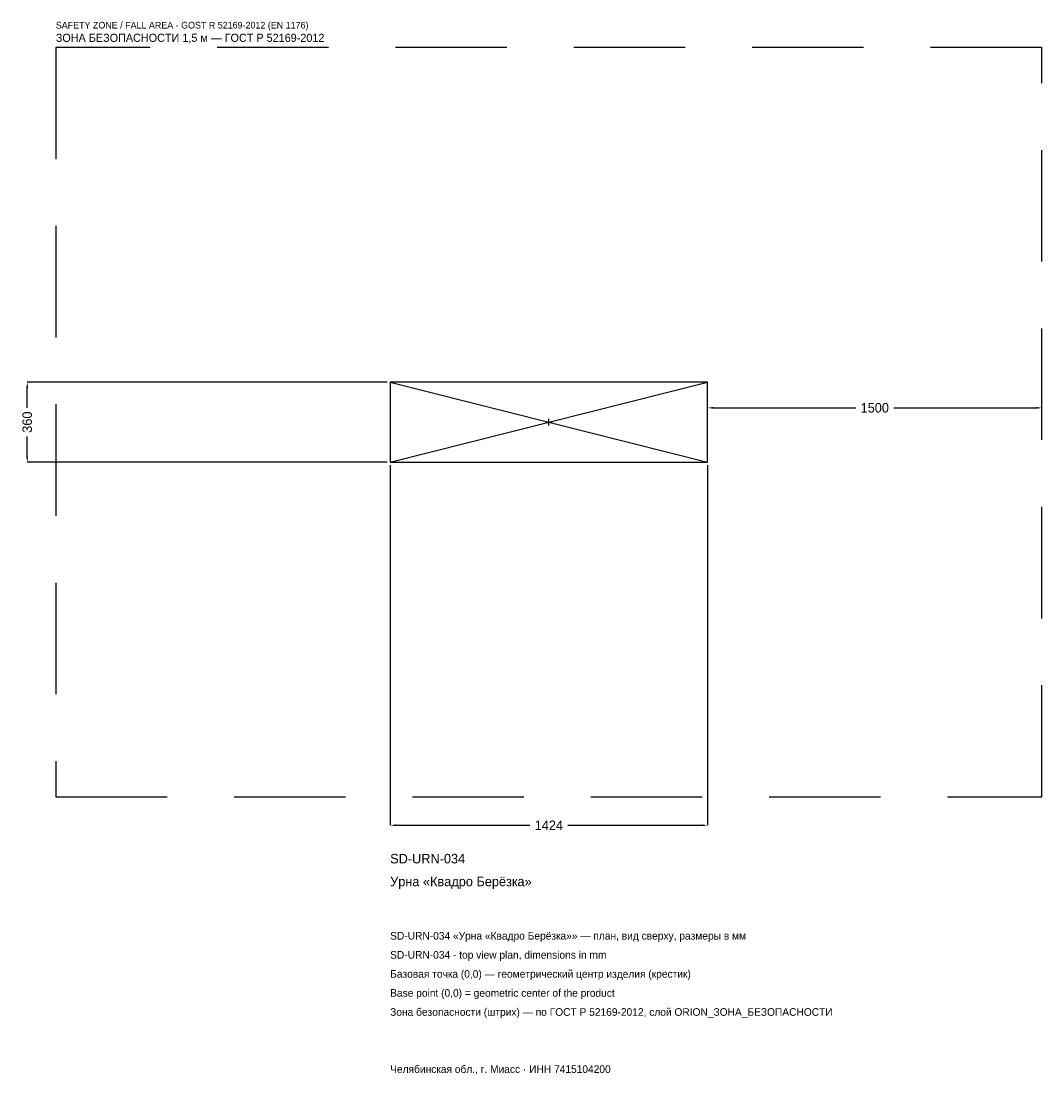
# Model space of a CAD drawing. Header units: metres. Extents: x -2368 to 2212, y -2928 to 1799.
import ezdxf

# ---------------------------------------------------------------- set-up
doc = ezdxf.new("R2010")
doc.units = ezdxf.units.M
doc.linetypes.add('DASHED', pattern=[800, 500, -300])
for name, color, linetype in [('ORION_ДАННЫЕ', 3, 'Continuous'), ('ORION_ЗОНА_БЕЗОПАСНОСТИ', 1, 'Continuous'), ('ORION_КОНТУР', 7, 'Continuous'), ('ORION_РАЗМЕРЫ', 8, 'Continuous')]:
    doc.layers.add(name, color=color, linetype=linetype)
doc.dimstyles.new('ORION', dxfattribs={"dimtxt": 42.72, "dimasz": 25.632, "dimexe": 1.25, "dimexo": 12.816, "dimtad": 1, "dimdec": 0, "dimcen": 2.5, "dimazin": 3, "dimtfac": 1, "dimtmove": 0, "dimatfit": 3, "dimarcsym": 0})

# ---------------------------------------------------------------- blocks, each defined once
blk = doc.blocks.new('_CLOSEDFILLED')
at = {"color": 0, "linetype": 'BYBLOCK'}
blk.add_solid([(-1, 0.16), (0, 0), (-1, -0.16)], dxfattribs=at)
blk = doc.blocks.new('*D1')
for p, q in [((-712, -192.816), (-712, -1808.16)), ((712, -192.816), (712, -1808.16)), ((-686.368, -1808.16), (-85.44, -1808.16)), ((85.44, -1808.16), (686.368, -1808.16))]:
    blk.add_line(p, q)
at = {"layer": 'Defpoints'}
for p in [(-712, -180), (712, -180), (-712, -1808.16)]:
    blk.add_point(p, dxfattribs=at)
at = {"layer": 'ORION_РАЗМЕРЫ', "xscale": 25.631999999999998, "yscale": 25.631999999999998, "rotation": 180}
blk.add_blockref('_CLOSEDFILLED', (-712, -1808.16), dxfattribs=at)
at = {"layer": 'ORION_РАЗМЕРЫ', "xscale": 25.631999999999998, "yscale": 25.631999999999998}
blk.add_blockref('_CLOSEDFILLED', (712, -1808.16), dxfattribs=at)
at = {"layer": 'ORION_РАЗМЕРЫ', "insert": (0, -1808.16), "char_height": 42.72, "attachment_point": 5}
blk.add_mtext('1424', dxfattribs=at)
blk = doc.blocks.new('*D2')
for p, q in [((-724.816, 180), (-2340.16, 180)), ((-2340.16, 64.08), (-2340.16, 154.368)), ((-2340.16, -154.368), (-2340.16, -64.08)), ((-724.816, -180), (-2340.16, -180))]:
    blk.add_line(p, q)
at = {"layer": 'Defpoints'}
for p in [(-712, 180), (-2340.16, -180), (-712, -180)]:
    blk.add_point(p, dxfattribs=at)
at = {"layer": 'ORION_РАЗМЕРЫ', "xscale": 25.631999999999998, "yscale": 25.631999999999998}
for p, rotation in [((-2340.16, 180), 90), ((-2340.16, -180), 270)]:
    blk.add_blockref('_CLOSEDFILLED', p, dxfattribs=dict(at, rotation=rotation))
at = {"layer": 'ORION_РАЗМЕРЫ', "insert": (-2340.16, 0), "char_height": 42.72, "attachment_point": 5, "rotation": 90}
blk.add_mtext('360', dxfattribs=at)
blk = doc.blocks.new('*D3')
for p, q in [((712, 12.816), (712, 64.08)), ((737.632, 64.08), (1376.56, 64.08)), ((1547.44, 64.08), (2186.368, 64.08)), ((2212, 12.816), (2212, 64.08))]:
    blk.add_line(p, q)
at = {"layer": 'Defpoints'}
for p in [(712, 64.08), (712, 0), (2212, 0)]:
    blk.add_point(p, dxfattribs=at)
at = {"layer": 'ORION_РАЗМЕРЫ', "xscale": 25.631999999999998, "yscale": 25.631999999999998, "rotation": 180}
blk.add_blockref('_CLOSEDFILLED', (712, 64.08), dxfattribs=at)
at = {"layer": 'ORION_РАЗМЕРЫ', "xscale": 25.631999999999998, "yscale": 25.631999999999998}
blk.add_blockref('_CLOSEDFILLED', (2212, 64.08), dxfattribs=at)
at = {"layer": 'ORION_РАЗМЕРЫ', "insert": (1462, 64.08), "char_height": 42.72, "attachment_point": 5}
blk.add_mtext('1500', dxfattribs=at)
blk = doc.blocks.new('ОРИОН SD-URN-034 Урна Квадро Берёзка')
at = {"layer": 'ORION_ЗОНА_БЕЗОПАСНОСТИ', "linetype": 'DASHED'}
blk.add_lwpolyline([(-2212, -1680), (2212, -1680), (2212, 1680), (-2212, 1680)], close=True, dxfattribs=at)
at = {"layer": 'ORION_КОНТУР'}
for p, q in [((-712, -180), (712, 180)), ((-712, 180), (712, -180))]:
    blk.add_line(p, q, dxfattribs=at)
blk.add_lwpolyline([(-712, -180), (712, -180), (712, 180), (-712, 180)], close=True, dxfattribs=at)
at = {"layer": 'ORION_РАЗМЕРЫ'}
for p, q in [((-14.4, 0), (14.4, 0)), ((0, -14.4), (0, 14.4))]:
    blk.add_line(p, q, dxfattribs=at)
at = {"layer": 'ORION_ДАННЫЕ'}
for tag, p in [('АРТИКУЛ', (-712, -1979.04)), ('НАИМЕНОВАНИЕ', (-712, -2081.568))]:
    blk.add_attdef(tag, p, '', height=42.72, dxfattribs=at)
at = {"layer": 'ORION_ДАННЫЕ', "flags": 1}
for tag, p in [('ПРОИЗВОДИТЕЛЬ', (-712, -2184.096)), ('ТЕЛЕФОН', (-712, -2286.624)), ('САЙТ', (-712, -2491.68)), ('АДРЕС', (-712, -2594.208)), ('РЕКВИЗИТЫ', (-712, -2696.736)), ('ГАБАРИТЫ', (-712, -2799.264)), ('ЗОНА_БЕЗОПАСНОСТИ', (-712, -2901.792))]:
    blk.add_attdef(tag, p, '', height=42.72, dxfattribs=at)
at = {"layer": 'ORION_ЗОНА_БЕЗОПАСНОСТИ', "color": 1}
for s, height, p in [('SAFETY ZONE / FALL AREA - GOST R 52169-2012 (EN 1176)', 29.904, (-2212, 1765.44)), ('ЗОНА БЕЗОПАСНОСТИ 1,5 м — ГОСТ Р 52169-2012', 36.312, (-2212, 1705.632))]:
    blk.add_text(s, height=height, dxfattribs=at).set_placement(p)
at = {"layer": 'ORION_РАЗМЕРЫ'}
dim = blk.add_linear_dim(base=(-2340.16, -180), p1=(-712, -180), p2=(-712, 180), angle=90, dimstyle='ORION', dxfattribs=at)
dim.commit()
dim.dimension.update_dxf_attribs({"geometry": '*D2', "text_midpoint": (-2340.16, 0)})
for base, p1, p2, picture, middle in [((712, 64.08), (712, 0), (2212, 0), '*D3', (1462, 64.08)), ((-712, -1808.16), (-712, -180), (712, -180), '*D1', (0, -1808.16))]:
    dim = blk.add_linear_dim(base=base, p1=p1, p2=p2, dimstyle='ORION', dxfattribs=at)
    dim.commit()
    dim.dimension.update_dxf_attribs({"geometry": picture, "text_midpoint": middle})

msp = doc.modelspace()

# ---------------------------------------------------------------- block references
msp.add_blockref('ОРИОН SD-URN-034 Урна Квадро Берёзка', (0, 0)).add_auto_attribs({'АРТИКУЛ': 'SD-URN-034', 'НАИМЕНОВАНИЕ': 'Урна «Квадро Берёзка»'})

# ---------------------------------------------------------------- texts
at = {"layer": 'ORION_ДАННЫЕ', "color": 3}
for s, p in [('SD-URN-034 «Урна «Квадро Берёзка»» — план, вид сверху, размеры в мм', (-712, -2320.8)), ('SD-URN-034 - top view plan, dimensions in mm', (-712, -2406.24)), ('Челябинская обл., г. Миасс · ИНН 7415104200', (-712, -2918.88))]:
    msp.add_text(s, height=34.176, dxfattribs=at).set_placement(p)
at = {"layer": 'ORION_ДАННЫЕ', "color": 7}
for s, p in [('Базовая точка (0,0) — геометрический центр изделия (крестик)', (-712, -2491.68)), ('Base point (0,0) = geometric center of the product', (-712, -2577.12))]:
    msp.add_text(s, height=34.176, dxfattribs=at).set_placement(p)
at = {"layer": 'ORION_ДАННЫЕ', "color": 1}
msp.add_text('Зона безопасности (штрих) — по ГОСТ Р 52169-2012, слой ORION_ЗОНА_БЕЗОПАСНОСТИ', height=34.176, dxfattribs=at).set_placement((-712, -2662.56))

doc.saveas('drawing.dxf')
